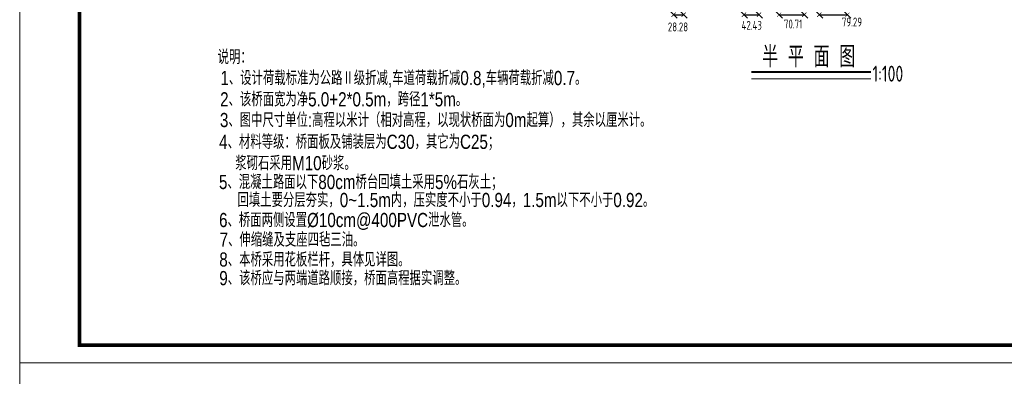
# Model space of a CAD drawing. Header units: inches. Extents: x 97745 to 142261, y 62673 to 100665.
# Tile 35 of 148: x 103708 to 106480, y 76881 to 77885. Entities that reach past the tile are written whole.
import ezdxf

# ---------------------------------------------------------------- set-up
doc = ezdxf.new("R2010")
doc.units = ezdxf.units.IN
doc.header["$MEASUREMENT"] = 0
doc.layers.get('0').update_dxf_attribs({"lineweight": 15})
for name, color, linetype, lineweight in [('BM1', 7, 'Continuous', 15), ('文字', 7, 'Continuous', 20), ('轮廓线', 1, 'Continuous', 40)]:
    doc.layers.add(name, color=color, linetype=linetype, lineweight=lineweight)
doc.styles.add('hz-e', font='hztxt_e.shx', dxfattribs={"width": 0.8, "height": 330, "bigfont": 'hztxt.shx'})
doc.styles.add('HZTXT', font='tssdeng.shx', dxfattribs={"width": 0.75, "bigfont": 'hztxt.shx'})
doc.dimstyles.new('3', dxfattribs={"dimtxt": 25, "dimasz": 12, "dimexe": 10, "dimexo": 30, "dimgap": 5, "dimtad": 1, "dimdec": 0, "dimzin": 0, "dimdsep": 46, "dimtxsty": 'HZTXT', "dimblk": 'ARCHTICK', "dimcen": 0, "dimclrt": 7, "dimazin": 2, "dimtfac": 1, "dimtdec": 0, "dimtix": 1, "dimtmove": 2, "dimatfit": 3, "dimfxl": 250, "dimtolj": 1, "dimtzin": 0, "dimarcsym": 0})

# ---------------------------------------------------------------- blocks, each defined once
blk = doc.blocks.new('_ArchTick')
at = {"color": 0, "linetype": 'ByBlock', "const_width": 0.15}
blk.add_lwpolyline([(-0.5, -0.5), (0.5, 0.5)], dxfattribs=at)
blk = doc.blocks.new('*D380')
at = {"color": 0, "lineweight": -2}
for p, q in [((105517.4, 77930.6), (105559.1, 77888.9)), ((105545.7, 77930.6), (105587.4, 77888.9)), ((105549.1, 77898.9), (105577.4, 77898.9))]:
    blk.add_line(p, q, dxfattribs=at)
at = {"color": 0, "lineweight": -2, "xscale": 12, "yscale": 12, "zscale": 12, "rotation": 180}
blk.add_blockref('_ArchTick', (105549.1, 77898.9), dxfattribs=at)
at = {"color": 0, "lineweight": -2, "xscale": 12, "yscale": 12, "zscale": 12}
blk.add_blockref('_ArchTick', (105577.4, 77898.9), dxfattribs=at)
at = {"color": 7, "insert": (105561.3, 77864.5), "char_height": 25, "attachment_point": 5, "style": 'HZTXT'}
blk.add_mtext('\\A1;28.28', dxfattribs=at)
blk = doc.blocks.new('*D395')
at = {"color": 0, "lineweight": -2}
for p, q in [((105715.4, 77930.6), (105757.1, 77888.9)), ((105757.8, 77930.6), (105799.5, 77888.9)), ((105747.1, 77898.9), (105789.5, 77898.9))]:
    blk.add_line(p, q, dxfattribs=at)
at = {"color": 0, "lineweight": -2, "xscale": 12, "yscale": 12, "zscale": 12, "rotation": 180}
blk.add_blockref('_ArchTick', (105747.1, 77898.9), dxfattribs=at)
at = {"color": 0, "lineweight": -2, "xscale": 12, "yscale": 12, "zscale": 12}
blk.add_blockref('_ArchTick', (105789.5, 77898.9), dxfattribs=at)
at = {"color": 7, "insert": (105769, 77868.9), "char_height": 25, "attachment_point": 5, "style": 'HZTXT'}
blk.add_mtext('\\A1;42.43', dxfattribs=at)
blk = doc.blocks.new('*D383')
at = {"color": 0, "lineweight": -2}
for p, q in [((105814.4, 77930.6), (105856.1, 77888.9)), ((105885.1, 77930.6), (105926.8, 77888.9)), ((105846.1, 77898.9), (105916.8, 77898.9))]:
    blk.add_line(p, q, dxfattribs=at)
at = {"color": 0, "lineweight": -2, "xscale": 12, "yscale": 12, "zscale": 12, "rotation": 180}
blk.add_blockref('_ArchTick', (105846.1, 77898.9), dxfattribs=at)
at = {"color": 0, "lineweight": -2, "xscale": 12, "yscale": 12, "zscale": 12}
blk.add_blockref('_ArchTick', (105916.8, 77898.9), dxfattribs=at)
at = {"color": 7, "insert": (105885.6, 77872.6), "char_height": 25, "attachment_point": 5, "style": 'HZTXT'}
blk.add_mtext('\\A1;70.71', dxfattribs=at)
blk = doc.blocks.new('*D390')
at = {"color": 0, "lineweight": -2}
for p, q in [((105927.5, 77930.6), (105969.2, 77888.9)), ((106006.8, 77930.6), (106048.5, 77888.9)), ((105959.2, 77898.9), (106038.5, 77898.9))]:
    blk.add_line(p, q, dxfattribs=at)
at = {"color": 0, "lineweight": -2, "xscale": 12, "yscale": 12, "zscale": 12, "rotation": 180}
blk.add_blockref('_ArchTick', (105959.2, 77898.9), dxfattribs=at)
at = {"color": 0, "lineweight": -2, "xscale": 12, "yscale": 12, "zscale": 12}
blk.add_blockref('_ArchTick', (106038.5, 77898.9), dxfattribs=at)
at = {"color": 7, "insert": (106051.2, 77878.3), "char_height": 25, "attachment_point": 5, "style": 'HZTXT'}
blk.add_mtext('\\A1;79.29', dxfattribs=at)

msp = doc.modelspace()

# ---------------------------------------------------------------- linework, layer by layer
at = {"ltscale": 2}
msp.add_line((105768.44, 77718.386), (106104.282, 77718.386), dxfattribs=at)
at = {"layer": 'BM1', "const_width": 1}
for points in [[(103708.27, 79918.945), (107951.098, 79918.945), (107951.098, 76918.642), (103708.27, 76918.642), (103708.27, 79918.945)], [(103708.27, 76918.642), (107951.098, 76918.642), (107951.098, 73918.339), (103708.27, 73918.339), (103708.27, 76918.642)]]:
    msp.add_lwpolyline(points, dxfattribs=at)
at = {"layer": 'BM1'}
for points in [[(103708.27, 79918.945), (107951.098, 79918.945), (107951.098, 76918.642), (103708.27, 76918.642)], [(103708.27, 76918.642), (107951.098, 76918.642), (107951.098, 73918.339), (103708.27, 73918.339)]]:
    msp.add_lwpolyline(points, close=True, dxfattribs=at)
at = {"layer": 'BM1', "color": 0, "linetype": 'Continuous', "const_width": 9.999}
msp.add_lwpolyline([(103876.114, 76968.637), (103876.114, 79838.644), (107901.103, 79838.644), (107901.103, 76968.637)], close=True, dxfattribs=at)
at = {"layer": '轮廓线', "ltscale": 2}
msp.add_line((105768.44, 77737.658), (106104.282, 77737.658), dxfattribs=at)

# ---------------------------------------------------------------- texts
at = {"style": 'hz-e', "width": 0.8}
for s, p in [('说明：', (104265.123, 77759.741)), ('1、设计荷载标准为公路Ⅱ级折减,车道荷载折减0.8,车辆荷载折减0.7。', (104272.883, 77700.569)), ('2、该桥面宽为净5.0+2*0.5m，跨径1*5m。', (104272.127, 77640.708)), ('3、图中尺寸单位:高程以米计（相对高程，以现状桥面为0m起算），其余以厘米计。', (104271.578, 77582.389)), ('4、材料等级：桥面板及铺装层为C30，其它为C25；', (104269.32, 77521.069)), ('浆砌石采用M10砂浆。', (104314.702, 77460.955)), ('5、混凝土路面以下80cm桥台回填土采用5%%%石灰土；', (104268.827, 77407.934)), ('回填土要分层夯实，0~1.5m内，压实度不小于0.94，1.5m以下不小于0.92。', (104321.046, 77357.196)), ('6、桥面两侧设置%%c10cm@400PVC泄水管。', (104269.164, 77300.791)), ('7、伸缩缝及支座四毡三油。', (104270.695, 77245.44)), ('8、本桥采用花板栏杆，具体见详图。', (104269.809, 77189.602)), ('9、该桥应与两端道路顺接，桥面高程据实调整。', (104269.809, 77137.179))]:
    msp.add_text(s, height=40, dxfattribs=at).set_placement(p)
at = {"layer": '文字', "style": 'HZTXT', "width": 0.75}
for s, height, p in [(' 半 平 面 图', 60, (105771.151, 77750.428)), ('1:100', 45, (106108.873, 77710.328))]:
    msp.add_text(s, height=height, dxfattribs=at).set_placement(p)

# ---------------------------------------------------------------- dimensions: what is measured, and where the dimension line sits
for base, p1, p2, picture, middle in [((105577.389, 77898.886), (105487.41, 77960.581), (105515.694, 77960.581), '*D380', (105561.301, 77864.524)), ((105789.521, 77898.886), (105685.4, 77960.581), (105727.826, 77960.581), '*D395', (105769.032, 77868.941)), ((105916.801, 77898.886), (105784.395, 77960.581), (105855.105, 77960.581), '*D383', (105885.593, 77872.588)), ((106038.521, 77898.886), (105897.532, 77960.581), (105976.826, 77960.581), '*D390', (106051.151, 77878.279))]:
    dim = msp.add_linear_dim(base=base, p1=p1, p2=p2, dimstyle='3', override={"dimdec": 2})
    dim.commit()
    dim.dimension.update_dxf_attribs({"geometry": picture, "text_midpoint": middle, "dimtype": 160})

doc.saveas('drawing.dxf')
